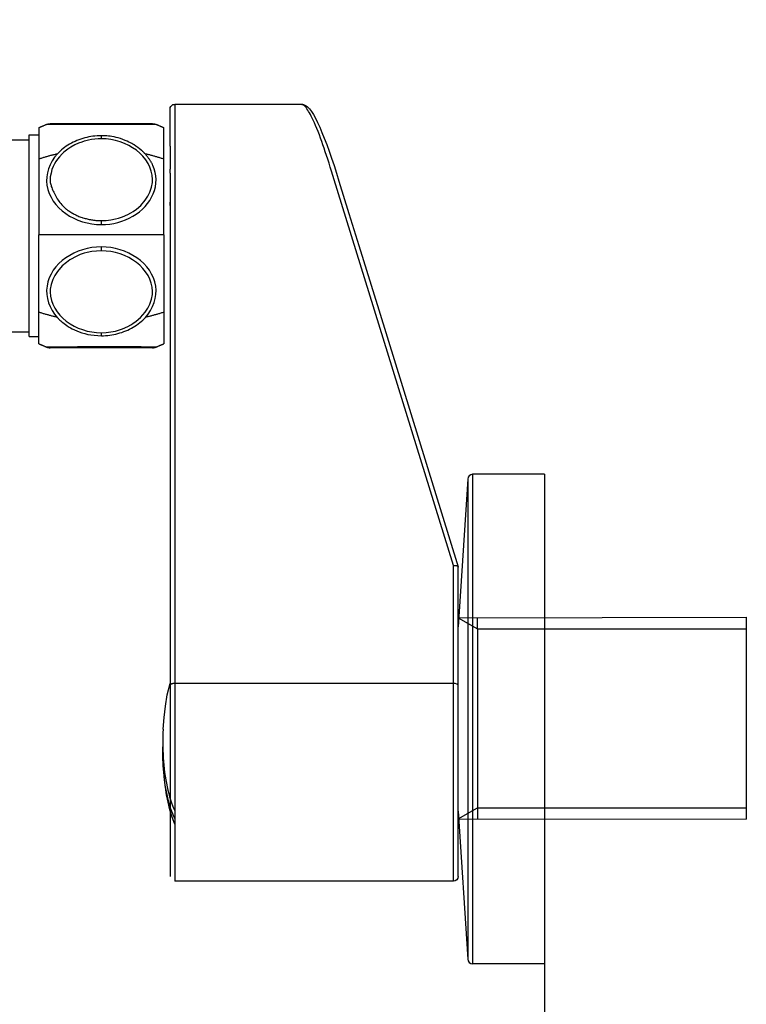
# Model space of a CAD drawing. Extents: x 15 to 1026, y -50 to 605.
# Tile 10 of 17: x 659 to 735, y 258 to 361. Entities that reach past the tile are written whole.
import ezdxf
from ezdxf.lldxf.tags import DXFTag

# ---------------------------------------------------------------- set-up
doc = ezdxf.new("R2010")
doc.units = 0
doc.layers.get('0').update_dxf_attribs({"linetype": 'CONTINUOUS'})
doc.layers.get('DEFPOINTS').update_dxf_attribs({"linetype": 'CONTINUOUS'})
for name, color, linetype in [('1', 7, 'CONTINUOUS'), ('외형선_ISO_', 7, 'CONTINUOUS'), ('좁은_외형선_ISO_', 7, 'CONTINUOUS')]:
    doc.layers.add(name, color=color, linetype=linetype)
tags = doc.linetypes.add('PHANTOM2', pattern=[1.25, 0.625, -0.125, 0.125, -0.125, 0.125, -0.125]).pattern_tags.tags
tags[14:15] = [DXFTag(74, 4), DXFTag(75, 0), DXFTag(340, '0'), DXFTag(46, 1.0), DXFTag(50, 0.0), DXFTag(44, 0.0), DXFTag(45, 0.0)]
tags[12:13] = [DXFTag(74, 4), DXFTag(75, 0), DXFTag(340, '0'), DXFTag(46, 1.0), DXFTag(50, 0.0), DXFTag(44, 0.0), DXFTag(45, 0.0)]
tags[10:11] = [DXFTag(74, 4), DXFTag(75, 0), DXFTag(340, '0'), DXFTag(46, 1.0), DXFTag(50, 0.0), DXFTag(44, 0.0), DXFTag(45, 0.0)]
tags[8:9] = [DXFTag(74, 4), DXFTag(75, 0), DXFTag(340, '0'), DXFTag(46, 1.0), DXFTag(50, 0.0), DXFTag(44, 0.0), DXFTag(45, 0.0)]
tags[6:7] = [DXFTag(74, 4), DXFTag(75, 0), DXFTag(340, '0'), DXFTag(46, 1.0), DXFTag(50, 0.0), DXFTag(44, 0.0), DXFTag(45, 0.0)]
tags[4:5] = [DXFTag(74, 4), DXFTag(75, 0), DXFTag(340, '0'), DXFTag(46, 1.0), DXFTag(50, 0.0), DXFTag(44, 0.0), DXFTag(45, 0.0)]
doc.dimstyles.new('ISO-25', dxfattribs={"dimscale": 0.6, "dimtxt": 15, "dimasz": 5, "dimexe": 1.25, "dimexo": 1, "dimtad": 1, "dimdec": 1, "dimtxsty": 'STANDARD', "dimcen": 2.5, "dimclrd": 256, "dimclre": 256, "dimazin": 3, "dimtfac": 1, "dimtdec": 1, "dimtmove": 0, "dimatfit": 3})

# ---------------------------------------------------------------- blocks, each defined once
blk = doc.blocks.new('*D71')
at = {"ltscale": 0.5}
for p, q in [((713.6, 277.09), (713.6, 177.41)), ((641.86, 192.63), (641.86, 177.41)), ((710.6, 178.16), (644.86, 178.16))]:
    blk.add_line(p, q, dxfattribs=at)
for points in [[(644.86, 178.66), (644.86, 177.66), (641.86, 178.16)], [(710.6, 178.66), (710.6, 177.66), (713.6, 178.16)]]:
    blk.add_solid(points, dxfattribs=at)
at = {"layer": 'DEFPOINTS', "color": 0, "ltscale": 0.5}
for p in [(713.6, 277.69), (641.86, 193.23), (641.86, 178.16)]:
    blk.add_point(p, dxfattribs=at)
at = {"color": 0, "ltscale": 0.5, "insert": (677.73, 183.03), "char_height": 9, "attachment_point": 5}
blk.add_mtext('72', dxfattribs=at)
blk = doc.blocks.new('*D72')
at = {"ltscale": 0.5}
for p, q in [((519.95, 360.32), (519.95, 153.96)), ((713.6, 276.49), (713.6, 153.96)), ((710.6, 154.71), (522.95, 154.71))]:
    blk.add_line(p, q, dxfattribs=at)
for points in [[(522.95, 155.21), (522.95, 154.21), (519.95, 154.71)], [(710.6, 155.21), (710.6, 154.21), (713.6, 154.71)]]:
    blk.add_solid(points, dxfattribs=at)
at = {"layer": 'DEFPOINTS', "color": 0, "ltscale": 0.5}
for p in [(519.95, 360.92), (713.6, 277.09), (519.95, 154.71)]:
    blk.add_point(p, dxfattribs=at)
at = {"color": 0, "ltscale": 0.5, "insert": (616.77, 159.59), "char_height": 9, "attachment_point": 5}
blk.add_mtext('194', dxfattribs=at)

msp = doc.modelspace()

# ---------------------------------------------------------------- linework, layer by layer
for p, q in [((705.6, 313.08), (704.6, 297.69)), ((705.6, 313.08), (705.6, 263.1)), ((713.6, 313.59), (706.1, 313.58)), ((706.1, 313.58), (706.1, 262.6)), ((713.6, 313.59), (713.6, 262.59)), ((706.61, 297.48), (706.61, 278.85)), ((704.6, 278.49), (705.6, 263.1)), ((713.6, 262.59), (706.1, 262.6))]:
    msp.add_line(p, q)
at = {"ltscale": 0.5}
msp.add_line((734.6, 298.69), (734.6, 277.68), dxfattribs=at)
for centre, start, end in [((706.1, 313.08), 90.072, 180), ((706.1, 263.1), 180, 269.928)]:
    msp.add_arc(centre, 0.5, start, end)
at = {"layer": '1', "color": 0, "linetype": 'CONTINUOUS'}
for p, q in [((704.6, 298.64), (734.6, 298.69)), ((704.6, 298.64), (706.61, 297.48)), ((706.61, 297.48), (734.6, 297.48)), ((704.6, 277.69), (706.61, 278.85)), ((706.61, 278.85), (734.6, 278.85)), ((704.6, 277.69), (734.6, 277.68))]:
    msp.add_line(p, q, dxfattribs=at)
at = {"layer": '1', "color": 0, "linetype": 'PHANTOM2'}
for p, q in [((706.61, 297.48), (706.61, 298.64)), ((706.61, 278.85), (706.61, 277.69))]:
    msp.add_line(p, q, dxfattribs=at)
at = {"layer": '외형선_ISO_'}
for p, q in [((675.1, 352.1), (675.1, 352.1)), ((688.31, 352.1), (675.1, 352.1)), ((688.31, 352.1), (688.31, 352.1)), ((688.31, 352.1), (688.31, 352.1)), ((674.6, 347.76), (674.6, 351.6)), ((674.6, 347.76), (674.6, 351.6)), ((660.95, 349.67), (660.95, 346.4)), ((667.45, 350.09), (662.12, 350.09)), ((672.78, 350.09), (667.45, 350.09)), ((673.95, 346.4), (673.95, 349.67)), ((659.95, 327.92), (659.95, 348.92)), ((659.95, 348.92), (660.95, 348.92)), ((657.95, 348.42), (659.95, 348.42)), ((674.6, 347.76), (674.6, 345.4)), ((660.95, 346.4), (660.95, 338.52)), ((673.95, 338.52), (673.95, 346.4)), ((674.6, 345.4), (674.6, 345.36)), ((674.6, 344.93), (674.6, 345.36)), ((674.6, 344.93), (674.6, 345.36)), ((674.6, 344.93), (674.6, 341.84)), ((674.6, 341.57), (674.6, 341.92)), ((674.6, 341.57), (674.6, 341.92)), ((674.6, 341.84), (674.6, 341.57)), ((674.6, 341.57), (674.6, 341.42)), ((674.6, 341.42), (674.6, 335.36)), ((660.95, 330.45), (660.95, 338.52)), ((673.95, 338.52), (673.95, 330.45)), ((674.6, 335.36), (674.6, 291.57)), ((660.95, 327.17), (660.95, 330.45)), ((673.95, 330.45), (673.95, 327.17)), ((657.95, 328.42), (659.95, 328.42)), ((659.95, 327.92), (660.95, 327.92)), ((672.78, 326.75), (662.13, 326.75)), ((704.59, 303.94), (704.59, 303.94)), ((704.6, 291.57), (704.6, 303.91)), ((674.6, 291.57), (674.6, 279.17)), ((675.1, 291.8), (675.1, 271.2)), ((704.6, 271.7), (704.6, 291.57)), ((674.6, 279.17), (674.6, 271.81)), ((674.6, 271.81), (674.6, 271.77)), ((674.6, 271.77), (674.6, 271.71)), ((674.6, 271.77), (674.6, 271.77)), ((704.1, 271.2), (675.1, 271.2)), ((704.1, 271.2), (704.1, 271.2))]:
    msp.add_line(p, q, dxfattribs=at)
at = {"layer": '외형선_ISO_', "flags": 128}
for points in [[(674.6, 351.6), (674.63, 351.79), (674.68, 351.87), (674.74, 351.95), (674.82, 352.02), (674.91, 352.07), (675.1, 352.1)], [(688.31, 352.1), (688.49, 352.08), (688.65, 352.02), (688.78, 351.94), (688.9, 351.85), (689.12, 351.63), (689.32, 351.36), (689.53, 351.04), (689.74, 350.65), (689.96, 350.22), (690.19, 349.72), (690.42, 349.18), (690.66, 348.58), (690.91, 347.93), (691.16, 347.24), (691.42, 346.5), (691.68, 345.72), (691.93, 344.92), (692.19, 344.09), (693.23, 340.73), (694.26, 337.39), (696.33, 330.7), (704.59, 303.94)], [(660.95, 349.67), (660.98, 349.69), (661.02, 349.7), (661.05, 349.72), (661.08, 349.73), (661.12, 349.75), (661.15, 349.76), (661.18, 349.78), (661.22, 349.79), (661.25, 349.81), (661.28, 349.82), (661.32, 349.84), (661.35, 349.85), (661.38, 349.86), (661.42, 349.88), (661.45, 349.89), (661.48, 349.91), (661.52, 349.92), (661.55, 349.93), (661.58, 349.95), (661.62, 349.96), (661.65, 349.98), (661.68, 349.99), (661.72, 350), (661.75, 350.02)], [(661.75, 350.02), (661.93, 350.07), (662.12, 350.09)], [(672.78, 350.09), (672.97, 350.07), (673.15, 350.02)], [(673.15, 350.02), (673.19, 350), (673.22, 349.99), (673.25, 349.98), (673.29, 349.96), (673.32, 349.95), (673.35, 349.93), (673.39, 349.92), (673.42, 349.91), (673.45, 349.89), (673.49, 349.88), (673.52, 349.86), (673.55, 349.85), (673.58, 349.84), (673.62, 349.82), (673.65, 349.81), (673.68, 349.79), (673.72, 349.78), (673.75, 349.76), (673.78, 349.75), (673.82, 349.73), (673.85, 349.72), (673.88, 349.7), (673.92, 349.69), (673.95, 349.67)], [(672, 346.95), (671.99, 346.96), (671.97, 346.98), (671.96, 347), (671.94, 347.01), (671.93, 347.03), (671.91, 347.05), (671.9, 347.06), (671.88, 347.08), (671.86, 347.09), (671.85, 347.11), (671.83, 347.13), (671.82, 347.14), (671.8, 347.16), (671.78, 347.17), (671.77, 347.19), (671.75, 347.21), (671.73, 347.22), (671.72, 347.24), (671.7, 347.25), (671.68, 347.27), (671.67, 347.28), (671.65, 347.3), (671.63, 347.31), (671.62, 347.33)], [(672.82, 345.75), (672.79, 345.8), (672.76, 345.86), (672.73, 345.91), (672.7, 345.97), (672.67, 346.02), (672.65, 346.07), (672.63, 346.11), (672.6, 346.16), (672.57, 346.2), (672.54, 346.26), (672.5, 346.31), (672.45, 346.38), (672.41, 346.44), (672.37, 346.5), (672.34, 346.54), (672.3, 346.59), (672.26, 346.64), (672.23, 346.68), (672.19, 346.73), (672.15, 346.77), (672.12, 346.82), (672.08, 346.86), (672.04, 346.9), (672, 346.95)], [(704.1, 304.09), (704.14, 304.09), (704.18, 304.09), (704.22, 304.09), (704.25, 304.09), (704.29, 304.09), (704.33, 304.09), (704.36, 304.08), (704.39, 304.08), (704.42, 304.07), (704.45, 304.06), (704.48, 304.05), (704.5, 304.04), (704.52, 304.03), (704.53, 304.02), (704.55, 304.01), (704.56, 304), (704.57, 303.99), (704.58, 303.97), (704.58, 303.96), (704.59, 303.95), (704.59, 303.94), (704.6, 303.93), (704.6, 303.92), (704.6, 303.91)], [(673.88, 287.04), (673.98, 288.24), (674.12, 289.43), (674.32, 290.61), (674.6, 291.78)], [(675.1, 291.8), (675.07, 291.8), (675.04, 291.8), (675.01, 291.8), (674.98, 291.8), (674.94, 291.79), (674.91, 291.79), (674.88, 291.78), (674.85, 291.77), (674.82, 291.77), (674.8, 291.76), (674.77, 291.75), (674.74, 291.73), (674.72, 291.72), (674.7, 291.71), (674.68, 291.7), (674.66, 291.68), (674.65, 291.67), (674.63, 291.65), (674.62, 291.64), (674.61, 291.63), (674.61, 291.61), (674.6, 291.6), (674.6, 291.58), (674.6, 291.57)], [(673.88, 287.04), (673.86, 286.67), (673.85, 286.29), (673.84, 285.92), (673.84, 285.55), (673.84, 285.19), (673.85, 284.81), (673.87, 284.44), (673.89, 284.06), (673.92, 283.68), (673.95, 283.29), (673.99, 282.91), (674.04, 282.53), (674.09, 282.15), (674.15, 281.77), (674.22, 281.41), (674.29, 281.04), (674.37, 280.69), (674.46, 280.34), (674.55, 280.01), (674.65, 279.69), (674.76, 279.38), (674.87, 279.09), (674.98, 278.81), (675.1, 278.55)], [(675.1, 277.73), (674.99, 277.96), (674.89, 278.21), (674.79, 278.46), (674.7, 278.73), (674.61, 279.01), (674.52, 279.3), (674.44, 279.59), (674.37, 279.9), (674.3, 280.22), (674.23, 280.54), (674.17, 280.86), (674.11, 281.19), (674.06, 281.53), (674.02, 281.86), (673.98, 282.2), (673.94, 282.54), (673.91, 282.88), (673.89, 283.22), (673.87, 283.56), (673.86, 283.89), (673.85, 284.23), (673.84, 284.55), (673.84, 284.88), (673.84, 285.2)], [(675.1, 277.15), (674.82, 277.89), (674.59, 278.65), (674.4, 279.43), (674.24, 280.2), (674.12, 280.99), (674.02, 281.78), (673.94, 282.57), (673.88, 283.36)], [(704.6, 271.7), (704.56, 271.51), (704.45, 271.35), (704.29, 271.24), (704.1, 271.2)]]:
    msp.add_lwpolyline(points, dxfattribs=at)
at = {"layer": '외형선_ISO_'}
for centre, start, end in [((662.13, 327.75), 247.9625, 270), ((672.78, 327.75), 270, 292.0375)]:
    msp.add_arc(centre, 1, start, end, dxfattribs=at)
at = {"layer": '좁은_외형선_ISO_'}
for p, q in [((675.1, 352.1), (675.1, 292.09)), ((667.45, 350.09), (667.45, 350)), ((704.1, 304.09), (691.55, 344.7)), ((667.45, 339.58), (667.45, 339.99)), ((667.45, 328.01), (667.45, 328.32)), ((704.1, 291.8), (704.1, 304.09)), ((675.1, 292.09), (675.1, 291.8)), ((704.1, 291.8), (675.1, 291.8)), ((704.1, 271.2), (704.1, 291.8))]:
    msp.add_line(p, q, dxfattribs=at)
at = {"layer": '좁은_외형선_ISO_', "flags": 128}
for points in [[(691.55, 344.71), (691.42, 345.14), (691.29, 345.56), (691.16, 345.99), (691.03, 346.4), (690.9, 346.79), (690.77, 347.16), (690.65, 347.53), (690.52, 347.89), (690.4, 348.24), (690.27, 348.57), (690.15, 348.91), (690.01, 349.27), (689.88, 349.6), (689.75, 349.9), (689.63, 350.18), (689.51, 350.44), (689.41, 350.66), (689.3, 350.87), (689.21, 351.05), (689.12, 351.22), (689.03, 351.36), (688.95, 351.5), (688.85, 351.64), (688.76, 351.77), (688.67, 351.87), (688.59, 351.96), (688.51, 352.02), (688.44, 352.07), (688.37, 352.09), (688.31, 352.1)], [(667.45, 350), (667.09, 350), (666.73, 350), (666.38, 350), (666.02, 350), (665.68, 350), (665.34, 350), (665.01, 350), (664.68, 350), (664.37, 350), (664.07, 350), (663.78, 350), (663.51, 350.01), (663.26, 350.01), (663.02, 350.01), (662.79, 350.01), (662.59, 350.01), (662.4, 350.01), (662.24, 350.01), (662.09, 350.01), (661.97, 350.01), (661.88, 350.02), (661.81, 350.02), (661.76, 350.02), (661.75, 350.02)], [(673.15, 350.02), (673.14, 350.02), (673.1, 350.01), (673.04, 350.01), (672.95, 350.01), (672.84, 350.01), (672.7, 350.01), (672.54, 350), (672.35, 350), (672.14, 350), (671.92, 350), (671.68, 350), (671.42, 350), (671.16, 350), (670.87, 350), (670.57, 350), (670.26, 350), (669.93, 350), (669.6, 350), (669.25, 350), (668.9, 350), (668.54, 350), (668.18, 350), (667.82, 350), (667.45, 350)], [(667.45, 348.84), (667.23, 348.83), (667.01, 348.82), (666.79, 348.8), (666.58, 348.78), (666.36, 348.75), (666.15, 348.71), (665.93, 348.66), (665.72, 348.61), (665.52, 348.55), (665.31, 348.49), (665.11, 348.41), (664.91, 348.34), (664.71, 348.25), (664.52, 348.16), (664.34, 348.06), (664.15, 347.96), (663.97, 347.85), (663.8, 347.74), (663.63, 347.62), (663.47, 347.49), (663.31, 347.36), (663.16, 347.22), (663.01, 347.08), (662.87, 346.94)], [(671.62, 347.33), (671.56, 347.38), (671.43, 347.48), (671.25, 347.62), (671.05, 347.76), (670.87, 347.88), (670.73, 347.96), (670.62, 348.03), (670.48, 348.1), (670.33, 348.18), (670.14, 348.26), (669.93, 348.35), (669.69, 348.45), (669.44, 348.53), (669.21, 348.6), (668.98, 348.66), (668.77, 348.71), (668.56, 348.75), (668.37, 348.78), (668.19, 348.8), (668.02, 348.82), (667.86, 348.83), (667.71, 348.83), (667.58, 348.83), (667.45, 348.84)], [(667.45, 348.52), (667.11, 348.51), (666.77, 348.48), (666.44, 348.44), (666.12, 348.37), (665.84, 348.3), (665.67, 348.26), (665.42, 348.18), (665.09, 348.05), (664.68, 347.87), (664.28, 347.65), (663.96, 347.44), (663.7, 347.24), (663.51, 347.09), (663.37, 346.95), (663.09, 346.65), (662.88, 346.38), (662.72, 346.15), (662.58, 345.92), (662.44, 345.64), (662.31, 345.32), (662.21, 344.94), (662.14, 344.57), (662.13, 344.3), (662.13, 344.12)], [(667.45, 339.99), (667.95, 340.01), (668.44, 340.07), (668.92, 340.17), (669.24, 340.26), (669.66, 340.4), (670.21, 340.64), (670.53, 340.81), (670.76, 340.95), (671.11, 341.2), (671.55, 341.58), (672.03, 342.13), (672.29, 342.55), (672.5, 342.97), (672.68, 343.49), (672.76, 343.98), (672.78, 344.29), (672.74, 344.72), (672.65, 345.14), (672.5, 345.56), (672.31, 345.95), (672.07, 346.33), (671.78, 346.69), (671.46, 347.02), (671.1, 347.32), (670.71, 347.59), (670.3, 347.83), (669.86, 348.03), (669.4, 348.21), (668.93, 348.34), (668.44, 348.44), (667.95, 348.5), (667.45, 348.52)], [(662.87, 346.94), (662.79, 346.92), (662.71, 346.9), (662.63, 346.88), (662.55, 346.86), (662.47, 346.84), (662.39, 346.82), (662.31, 346.8), (662.23, 346.78), (662.15, 346.76), (662.07, 346.74), (661.99, 346.72), (661.91, 346.69), (661.83, 346.67), (661.75, 346.65), (661.67, 346.63), (661.59, 346.6), (661.51, 346.58), (661.43, 346.56), (661.35, 346.53), (661.27, 346.51), (661.19, 346.48), (661.11, 346.46), (661.03, 346.43), (660.95, 346.4)], [(662.87, 346.94), (662.58, 346.59), (662.33, 346.21), (662.11, 345.82), (661.95, 345.4), (661.83, 344.98), (661.76, 344.55), (661.75, 344.11), (661.79, 343.67), (661.88, 343.24), (662.03, 342.82), (662.21, 342.42), (662.45, 342.03), (662.72, 341.67), (663.03, 341.33), (663.38, 341.01), (663.75, 340.72), (664.15, 340.46), (664.58, 340.24), (665.02, 340.04), (665.49, 339.88), (665.96, 339.75), (666.45, 339.66), (666.95, 339.6), (667.45, 339.58)], [(673.95, 346.4), (673.87, 346.43), (673.79, 346.46), (673.71, 346.48), (673.63, 346.51), (673.55, 346.53), (673.46, 346.56), (673.38, 346.58), (673.3, 346.61), (673.22, 346.63), (673.14, 346.65), (673.06, 346.68), (672.98, 346.7), (672.9, 346.72), (672.82, 346.74), (672.73, 346.77), (672.65, 346.79), (672.57, 346.81), (672.49, 346.83), (672.41, 346.85), (672.33, 346.87), (672.25, 346.89), (672.17, 346.91), (672.09, 346.93), (672, 346.95)], [(667.45, 339.58), (667.89, 339.6), (668.32, 339.64), (668.74, 339.71), (669.16, 339.81), (669.57, 339.93), (669.97, 340.08), (670.36, 340.25), (670.73, 340.45), (671.08, 340.67), (671.41, 340.92), (671.72, 341.18), (672, 341.47), (672.26, 341.77), (672.49, 342.09), (672.69, 342.43), (672.86, 342.78), (672.99, 343.14), (673.08, 343.51), (673.14, 343.89), (673.15, 344.27), (673.13, 344.65), (673.06, 345.02), (672.96, 345.39), (672.82, 345.75)], [(662.13, 344.12), (662.13, 344.12), (662.13, 344.12), (662.13, 344.11), (662.13, 344.11), (662.13, 344.11), (662.13, 344.1), (662.13, 344.1), (662.13, 344.1), (662.13, 344.09), (662.13, 344.09), (662.13, 344.09), (662.13, 344.08), (662.13, 344.08), (662.13, 344.08), (662.13, 344.07), (662.13, 344.07), (662.13, 344.07), (662.13, 344.06), (662.13, 344.06), (662.13, 344.06), (662.13, 344.05), (662.13, 344.05), (662.13, 344.05), (662.13, 344.04)], [(662.13, 344.04), (662.14, 343.96), (662.16, 343.87), (662.18, 343.77), (662.21, 343.67), (662.24, 343.55), (662.28, 343.44), (662.33, 343.32), (662.38, 343.19), (662.43, 343.07), (662.49, 342.94), (662.56, 342.81), (662.63, 342.67), (662.7, 342.54), (662.78, 342.41), (662.86, 342.27), (662.94, 342.14), (663.03, 342.01), (663.13, 341.89), (663.22, 341.76), (663.33, 341.64), (663.43, 341.53), (663.54, 341.42), (663.65, 341.32), (663.76, 341.22)], [(663.76, 341.22), (663.79, 341.2), (663.82, 341.18), (663.85, 341.15), (663.88, 341.13), (663.91, 341.11), (663.94, 341.09), (663.97, 341.06), (664, 341.04), (664.03, 341.02), (664.06, 341), (664.09, 340.98), (664.12, 340.96), (664.16, 340.94), (664.19, 340.92), (664.22, 340.9), (664.25, 340.88), (664.29, 340.86), (664.32, 340.84), (664.35, 340.82), (664.38, 340.8), (664.42, 340.78), (664.45, 340.76), (664.48, 340.74), (664.52, 340.73)], [(664.52, 340.73), (664.61, 340.67), (664.71, 340.62), (664.81, 340.58), (664.91, 340.53), (665.02, 340.49), (665.12, 340.44), (665.22, 340.4), (665.33, 340.36), (665.44, 340.33), (665.54, 340.29), (665.65, 340.26), (665.76, 340.23), (665.87, 340.2), (665.98, 340.17), (666.09, 340.14), (666.2, 340.12), (666.31, 340.1), (666.43, 340.08), (666.54, 340.06), (666.65, 340.04), (666.76, 340.03), (666.88, 340.02), (666.99, 340.01), (667.11, 340)], [(667.11, 340), (667.12, 340), (667.13, 340), (667.15, 340), (667.16, 340), (667.18, 340), (667.19, 340), (667.21, 340), (667.22, 340), (667.24, 340), (667.25, 340), (667.26, 340), (667.28, 340), (667.29, 339.99), (667.31, 339.99), (667.32, 339.99), (667.34, 339.99), (667.35, 339.99), (667.36, 339.99), (667.38, 339.99), (667.39, 339.99), (667.41, 339.99), (667.42, 339.99), (667.44, 339.99), (667.45, 339.99)], [(673.95, 338.52), (673.45, 338.52), (672.95, 338.52), (672.45, 338.52), (671.95, 338.52), (671.45, 338.52), (670.95, 338.53), (670.45, 338.53), (669.95, 338.53), (669.45, 338.53), (668.95, 338.53), (668.45, 338.53), (667.95, 338.53), (667.45, 338.53), (666.95, 338.53), (666.45, 338.53), (665.95, 338.53), (665.45, 338.53), (664.95, 338.53), (664.45, 338.53), (663.95, 338.53), (663.45, 338.52), (662.95, 338.52), (662.45, 338.52), (661.95, 338.52), (661.45, 338.52), (660.95, 338.52)], [(667.45, 337.26), (666.95, 337.24), (666.46, 337.18), (665.97, 337.09), (665.49, 336.96), (665.03, 336.8), (664.58, 336.6), (664.16, 336.37), (663.76, 336.12), (663.38, 335.83), (663.04, 335.52), (662.73, 335.18), (662.45, 334.82), (662.22, 334.43), (662.03, 334.03), (661.89, 333.61), (661.8, 333.18), (661.75, 332.74), (661.77, 332.31), (661.83, 331.88), (661.95, 331.45), (662.11, 331.04), (662.32, 330.65), (662.57, 330.27), (662.86, 329.92)], [(667.45, 336.85), (666.95, 336.83), (666.46, 336.77), (665.98, 336.67), (665.66, 336.59), (665.25, 336.45), (664.69, 336.2), (664.38, 336.03), (664.16, 335.9), (663.81, 335.65), (663.36, 335.27), (662.88, 334.71), (662.61, 334.29), (662.4, 333.87), (662.22, 333.36), (662.14, 332.87), (662.12, 332.55), (662.16, 332.12), (662.25, 331.69), (662.4, 331.28), (662.6, 330.89), (662.84, 330.51), (663.12, 330.15), (663.44, 329.82), (663.8, 329.52), (664.19, 329.25), (664.61, 329.01), (665.04, 328.81), (665.5, 328.64), (665.97, 328.5), (666.46, 328.4), (666.95, 328.34), (667.45, 328.32)], [(672.04, 329.92), (672.33, 330.27), (672.58, 330.65), (672.79, 331.04), (672.96, 331.46), (673.07, 331.88), (673.14, 332.31), (673.15, 332.75), (673.11, 333.18), (673.01, 333.61), (672.87, 334.03), (672.68, 334.43), (672.45, 334.82), (672.17, 335.18), (671.86, 335.52), (671.52, 335.83), (671.14, 336.12), (670.74, 336.37), (670.32, 336.6), (669.87, 336.8), (669.41, 336.96), (668.93, 337.09), (668.44, 337.18), (667.95, 337.24), (667.45, 337.26)], [(667.45, 328.32), (667.95, 328.34), (668.44, 328.4), (668.92, 328.5), (669.24, 328.59), (669.65, 328.73), (670.21, 328.97), (670.53, 329.14), (670.74, 329.27), (671.09, 329.52), (671.54, 329.91), (672.02, 330.47), (672.29, 330.88), (672.5, 331.3), (672.68, 331.82), (672.76, 332.3), (672.78, 332.63), (672.74, 333.06), (672.65, 333.48), (672.5, 333.89), (672.31, 334.29), (672.06, 334.66), (671.78, 335.02), (671.46, 335.35), (671.1, 335.65), (670.71, 335.92), (670.3, 336.16), (669.86, 336.37), (669.4, 336.54), (668.93, 336.67), (668.44, 336.77), (667.95, 336.83), (667.45, 336.85)], [(662.86, 329.92), (662.78, 329.94), (662.7, 329.96), (662.62, 329.98), (662.54, 330), (662.46, 330.02), (662.38, 330.04), (662.3, 330.06), (662.22, 330.08), (662.15, 330.1), (662.07, 330.12), (661.99, 330.14), (661.91, 330.17), (661.83, 330.19), (661.75, 330.21), (661.67, 330.23), (661.59, 330.26), (661.51, 330.28), (661.43, 330.3), (661.35, 330.33), (661.27, 330.35), (661.19, 330.38), (661.11, 330.4), (661.03, 330.43), (660.95, 330.45)], [(673.95, 330.45), (673.87, 330.43), (673.79, 330.4), (673.71, 330.38), (673.63, 330.35), (673.55, 330.33), (673.47, 330.3), (673.39, 330.28), (673.31, 330.26), (673.23, 330.23), (673.16, 330.21), (673.08, 330.19), (673, 330.17), (672.92, 330.14), (672.84, 330.12), (672.76, 330.1), (672.68, 330.08), (672.6, 330.06), (672.52, 330.04), (672.44, 330.02), (672.36, 330), (672.28, 329.98), (672.2, 329.96), (672.12, 329.94), (672.04, 329.92)], [(662.86, 329.92), (662.9, 329.88), (662.94, 329.83), (663, 329.77), (663.06, 329.71), (663.14, 329.63), (663.23, 329.55), (663.33, 329.46), (663.44, 329.37), (663.57, 329.27), (663.71, 329.17), (663.87, 329.06), (664.04, 328.95), (664.23, 328.84), (664.43, 328.73), (664.65, 328.62), (664.9, 328.51), (665.15, 328.41), (665.43, 328.31), (665.72, 328.23), (666.04, 328.15), (666.36, 328.09), (666.71, 328.05), (667.07, 328.02), (667.45, 328.01)], [(667.45, 328.01), (667.67, 328.01), (667.89, 328.02), (668.11, 328.04), (668.33, 328.07), (668.54, 328.1), (668.76, 328.14), (668.97, 328.18), (669.18, 328.24), (669.39, 328.3), (669.6, 328.36), (669.8, 328.44), (670, 328.52), (670.2, 328.6), (670.39, 328.69), (670.58, 328.79), (670.76, 328.89), (670.94, 329), (671.11, 329.12), (671.28, 329.24), (671.45, 329.37), (671.6, 329.5), (671.76, 329.63), (671.9, 329.78), (672.04, 329.92)], [(660.95, 327.17), (660.98, 327.16), (661.02, 327.14), (661.05, 327.13), (661.08, 327.11), (661.12, 327.1), (661.15, 327.08), (661.18, 327.07), (661.22, 327.05), (661.25, 327.04), (661.28, 327.02), (661.32, 327.01), (661.35, 326.99), (661.38, 326.98), (661.42, 326.96), (661.45, 326.95), (661.48, 326.94), (661.52, 326.92), (661.55, 326.91), (661.58, 326.89), (661.62, 326.88), (661.65, 326.87), (661.68, 326.85), (661.72, 326.84), (661.75, 326.82)], [(673.15, 326.82), (673.18, 326.84), (673.22, 326.85), (673.25, 326.87), (673.28, 326.88), (673.32, 326.89), (673.35, 326.91), (673.38, 326.92), (673.42, 326.94), (673.45, 326.95), (673.48, 326.96), (673.52, 326.98), (673.55, 326.99), (673.58, 327.01), (673.62, 327.02), (673.65, 327.04), (673.68, 327.05), (673.72, 327.07), (673.75, 327.08), (673.78, 327.1), (673.82, 327.11), (673.85, 327.13), (673.88, 327.14), (673.92, 327.16), (673.95, 327.17)], [(673.15, 326.82), (673.12, 326.82), (673.04, 326.82), (672.91, 326.83), (672.73, 326.83), (672.5, 326.83), (672.23, 326.83), (671.93, 326.83), (671.58, 326.84), (671.21, 326.84), (670.81, 326.84), (670.38, 326.84), (669.93, 326.84), (669.46, 326.84), (668.97, 326.84), (668.47, 326.84), (667.97, 326.84), (667.46, 326.84), (666.95, 326.84), (666.44, 326.84), (665.94, 326.84), (665.46, 326.84), (664.98, 326.84), (664.53, 326.83), (664.1, 326.83), (663.69, 326.83), (663.32, 326.83), (662.97, 326.83), (662.66, 326.83), (662.39, 326.83), (662.17, 326.83), (661.99, 326.83), (661.86, 326.83), (661.79, 326.82), (661.75, 326.82)]]:
    msp.add_lwpolyline(points, dxfattribs=at)
at = {"layer": '좁은_외형선_ISO_'}
for centre, major_axis, ratio, start_param, end_param in [((667.45, 348.02), (0, -1), 0.000176, 2.094398, 2.526617), ((667.45, 337.35), (0, -1), 0.000049, 1.047198, 1.479407), ((704.1, 291.57), (0.5, 0), 0.471769, 0, 1.570796)]:
    msp.add_ellipse(centre, major_axis=major_axis, ratio=ratio, start_param=start_param, end_param=end_param, dxfattribs=at)

# ---------------------------------------------------------------- dimensions: what is measured, and where the dimension line sits
at = {"ltscale": 0.5}
for base, p1, p2, text, picture, middle in [((519.95, 154.71), (713.6, 277.09), (519.95, 360.92), '194', '*D72', (616.77, 159.59)), ((641.86, 178.16), (713.6, 277.69), (641.86, 193.23), '72', '*D71', (677.73, 183.03))]:
    dim = msp.add_linear_dim(base=base, p1=p1, p2=p2, text=text, dimstyle='ISO-25', dxfattribs=at)
    dim.commit()
    dim.dimension.update_dxf_attribs({"geometry": picture, "text_midpoint": middle})

doc.saveas('drawing.dxf')
